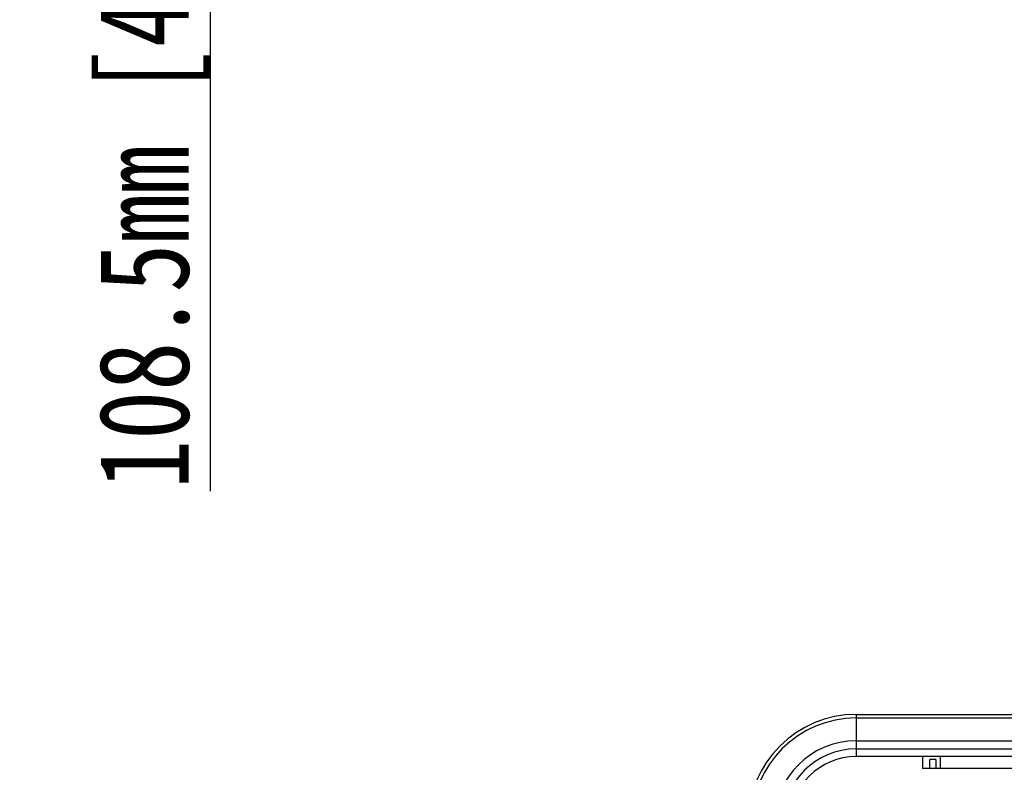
# Model space of a CAD drawing. Header units: millimetres. Extents: x 537 to 2248, y 801 to 1949.
# Tile 11 of 80: x 611 to 775, y 1049 to 1174. Entities that reach past the tile are written whole.
import ezdxf

# ---------------------------------------------------------------- set-up
doc = ezdxf.new("R2010")
doc.units = ezdxf.units.MM
doc.header["$LTSCALE"] = 16.335
doc.header["$PDMODE"] = 3
doc.header["$PDSIZE"] = 0.3125
doc.layers.get('0').update_dxf_attribs({"linetype": 'CONTINUOUS'})
doc.layers.get('Defpoints').update_dxf_attribs({"linetype": 'CONTINUOUS'})
doc.styles.get("Standard").update_dxf_attribs({"font": 'SimSun Regular.ttf', "width": 0.8})
doc.dimstyles.new('DIMSTYLE_1', dxfattribs={"dimtxt": 15, "dimasz": 10, "dimexe": 0.18, "dimexo": 0.0625, "dimgap": 0.09, "dimtad": 1, "dimdec": 1, "dimdsep": 46, "dimtxsty": 'Standard', "dimblk": 'CLOSED', "dimcen": 0.09, "dimadec": 0, "dimazin": 0, "dimtp": 0.01, "dimtm": 0.01, "dimtfac": 1, "dimtdec": 1, "dimtofl": 0, "dimtmove": 0, "dimatfit": 3, "dimldrblk": 'CLOSED', "dimfxl": 1, "dimtolj": 1, "dimarcsym": 0})

# ---------------------------------------------------------------- blocks, each defined once
blk = doc.blocks.new('_CLOSED')
at = {"color": 0, "linetype": 'ByBlock'}
for p, q in [((0, 0), (-1, 0.214)), ((-1, 0.214), (-1, -0.214)), ((-1, -0.214), (0, 0)), ((-1, 0), (0, 0))]:
    blk.add_line(p, q, dxfattribs=at)
blk = doc.blocks.new('*D31')
at = {"color": 0, "lineweight": -2, "transparency": 16777216}
for p, q in [((743.98, 1345.39), (643.01, 1345.39)), ((643.19, 1335.39), (643.19, 1246.89)), ((745.04, 1236.89), (643.01, 1236.89)), ((643.19, 1236.89), (643.19, 1095.51))]:
    blk.add_line(p, q, dxfattribs=at)
at = {"layer": 'Defpoints', "color": 0, "transparency": 16777216}
for p in [(643.19, 1345.39), (744.04, 1345.39), (745.1, 1236.89)]:
    blk.add_point(p, dxfattribs=at)
at = {"color": 0, "lineweight": -2, "transparency": 16777216, "xscale": 10, "yscale": 10, "zscale": 10}
for p, rotation in [((643.19, 1345.39), 90), ((643.19, 1236.89), 270)]:
    blk.add_blockref('_CLOSED', p, dxfattribs=dict(at, rotation=rotation))
at = {"color": 0, "transparency": 16777216, "insert": (633.85, 1161.2), "char_height": 15, "attachment_point": 5, "rotation": 90}
blk.add_mtext('\\A1;108.5mm [4.27in]', dxfattribs=at)

msp = doc.modelspace()

# ---------------------------------------------------------------- linework, layer by layer
at = {"color": 7, "linetype": 'Continuous'}
for p, q in [((750.66, 1058.38), (750.66, 1051.38)), ((750.66, 1058.38), (938.66, 1058.38)), ((750.66, 1057.79), (938.66, 1057.79)), ((750.66, 1054), (938.66, 1054)), ((750.66, 1052.64), (938.66, 1052.64)), ((938.66, 1051.38), (750.66, 1051.38)), ((761.66, 1051.38), (761.66, 1049.38)), ((762.91, 1049.38), (762.91, 1050.88)), ((763.91, 1050.88), (762.91, 1050.88)), ((763.91, 1050.88), (763.91, 1049.38)), ((764.66, 1049.38), (764.66, 1051.38)), ((927.66, 1049.38), (761.66, 1049.38))]:
    msp.add_line(p, q, dxfattribs=at)
for radius in [18, 17.41, 13.62, 12.26, 11]:
    msp.add_arc((750.66, 1040.38), radius, 90, 180, dxfattribs=at)

# ---------------------------------------------------------------- dimensions: what is measured, and where the dimension line sits
at = {"color": 3}
dim = msp.add_linear_dim(base=(643.19, 1345.39), p1=(745.1, 1236.89), p2=(744.04, 1345.39), angle=90, dimstyle='DIMSTYLE_1', override={"dimpost": 'mm'}, dxfattribs=at)
dim.commit()
dim.dimension.update_dxf_attribs({"geometry": '*D31', "text_midpoint": (643.19, 1161.2), "dimtype": 160})

doc.saveas('drawing.dxf')
